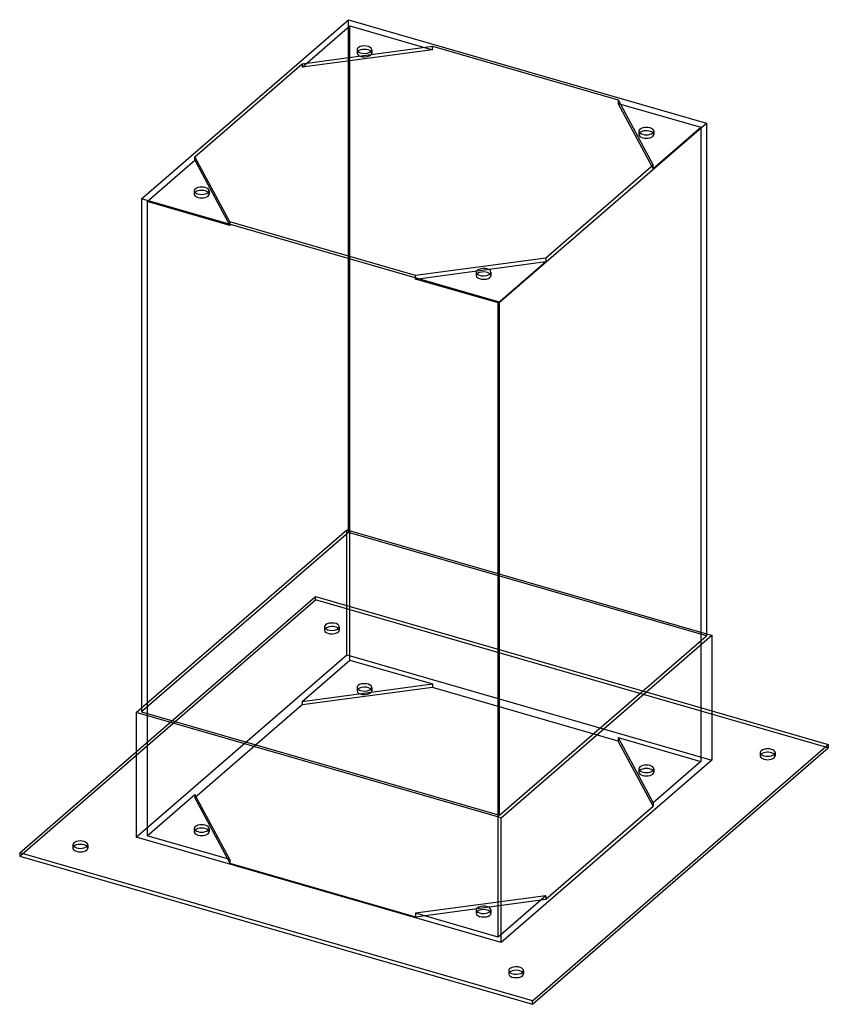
# Model space of a CAD drawing. Header units: millimetres. Extents: x -410 to 410, y -205 to 793.
import ezdxf

# ---------------------------------------------------------------- set-up
doc = ezdxf.new("R2010")
doc.units = ezdxf.units.MM
doc.layers.add('HIDDEN', color=7, linetype='Continuous')
doc.layers.add('THICK', color=7, linetype='Continuous')

msp = doc.modelspace()

# ---------------------------------------------------------------- linework, layer by layer
at = {"layer": 'HIDDEN'}
for p, q in [((-76.68, 272.99), (-76.68, 792.61)), ((-123.59, 744.52), (-75.22, 786.41)), ((-75.22, 751), (-75.22, 786.41)), ((-75.22, 786.41), (8.57, 762.23)), ((-67.89, 762.22), (-67.89, 758.75)), ((-52.89, 762.22), (-52.89, 758.75)), ((196.93, 707.85), (280.72, 683.66)), ((217.89, 679.72), (217.89, 676.25)), ((232.34, 641.77), (280.72, 683.66)), ((232.89, 679.72), (232.89, 676.25)), ((280.72, 683.66), (280.72, 41.07)), ((-280.72, 608.45), (-232.34, 650.34)), ((-232.34, 650.34), (-232.34, 653.8)), ((-232.34, 650.34), (-196.93, 584.26)), ((232.34, 641.77), (231.08, 644.14)), ((232.34, 641.77), (232.34, 645.23)), ((-232.89, 619.32), (-232.89, 615.86)), ((-217.89, 619.32), (-217.89, 615.86)), ((-280.72, 608.45), (-280.72, -34.15)), ((-196.93, 584.26), (-280.72, 608.45)), ((-196.93, 587.72), (-196.93, 584.26)), ((-75.22, 143.82), (-75.22, 552.59)), ((123.59, 551.05), (123.59, 547.59)), ((-8.57, 529.88), (123.59, 547.59)), ((75.22, 505.7), (123.59, 547.59)), ((-8.57, 529.88), (-8.57, 533.35)), ((75.22, 505.7), (-8.57, 529.88)), ((52.89, 536.82), (52.89, 533.36)), ((67.89, 536.82), (67.89, 533.36)), ((75.22, -136.9), (75.22, 505.7)), ((-286.18, 95.56), (-78.15, 275.73)), ((-76.68, 272.99), (-286.18, 91.56)), ((-78.15, 275.73), (286.18, 170.55)), ((-78.15, 149.29), (-78.15, 275.73)), ((286.18, 168.24), (-76.68, 272.99)), ((-409.81, -54.9), (-109.81, 204.9)), ((-291.65, 50.89), (-109.81, 208.37)), ((-109.81, 208.37), (291.65, 92.48)), ((-109.81, 204.9), (-109.81, 208.37)), ((409.81, 54.9), (-109.81, 204.9)), ((-100.84, 177.63), (-100.84, 174.17)), ((-85.84, 177.63), (-85.84, 174.17)), ((-291.65, -35.61), (-78.15, 149.29)), ((-123.59, 101.93), (-75.22, 143.82)), ((-78.15, 149.29), (291.65, 42.54)), ((-75.22, 143.82), (8.57, 119.64)), ((-123.59, 101.93), (8.57, 119.64)), ((8.57, 116.17), (-123.59, 98.47)), ((-67.89, 116.16), (-67.89, 112.7)), ((-52.89, 116.16), (-52.89, 112.7)), ((8.57, 119.64), (8.57, 116.17)), ((196.93, 61.8), (8.57, 116.17)), ((-123.59, 101.93), (-123.59, 98.47)), ((-123.59, 98.47), (-232.34, 4.28)), ((196.93, 65.26), (232.34, -0.82)), ((196.93, 65.26), (280.72, 41.07)), ((196.93, 65.26), (196.93, 61.8)), ((232.34, -4.28), (196.93, 61.8)), ((340.84, 50.13), (340.84, 46.67)), ((355.84, 50.13), (355.84, 46.67)), ((280.72, 41.07), (232.34, -0.82)), ((217.89, 33.66), (217.89, 30.2)), ((232.89, 33.66), (232.89, 30.2)), ((-280.72, -34.15), (-232.34, 7.75)), ((-196.93, -58.33), (-232.34, 7.75)), ((-232.34, 7.75), (-232.34, 4.28)), ((-232.34, 4.28), (-196.93, -61.8)), ((123.59, -98.47), (232.34, -4.28)), ((232.34, -0.82), (232.34, -4.28)), ((-232.89, -26.73), (-232.89, -30.2)), ((-217.89, -26.73), (-217.89, -30.2)), ((-196.93, -58.33), (-280.72, -34.15)), ((-355.84, -43.2), (-355.84, -46.67)), ((-340.84, -43.2), (-340.84, -46.67)), ((-196.93, -58.33), (-196.93, -61.8)), ((-196.93, -61.8), (-8.57, -116.17)), ((123.59, -95), (-8.57, -112.71)), ((-8.57, -116.17), (123.59, -98.47)), ((123.59, -95), (75.22, -136.9)), ((123.59, -95), (123.59, -98.47)), ((52.89, -109.23), (52.89, -112.7)), ((67.89, -109.23), (67.89, -112.7)), ((75.22, -136.9), (-8.57, -112.71)), ((-8.57, -112.71), (-8.57, -116.17)), ((85.84, -170.7), (85.84, -174.17)), ((100.84, -170.7), (100.84, -174.17))]:
    msp.add_line(p, q, dxfattribs=at)
for centre, major_axis, start_param, end_param in [((-60.39, 758.75), (7.5, 0), 2.661479, 3.141499), ((-60.39, 758.75), (7.5, 0), 3.141499, 5.759587), ((-60.39, 758.75), (7.5, 0), -0.523599, -0.000094), ((-60.39, 758.75), (7.5, 0), -0.000094, 0.480113), ((225.39, 676.25), (7.5, 0), 2.661479, 3.141624), ((225.39, 676.25), (7.5, 0), -3.141561, -2.094395), ((225.39, 676.25), (7.5, 0), -2.094395, 0.000031), ((225.39, 676.25), (7.5, 0), 0.000031, 0.480113), ((-225.39, 615.86), (7.5, 0), 2.661479, 3.141624), ((-225.39, 615.86), (7.5, 0), -3.141561, -2.094395), ((-225.39, 615.86), (7.5, 0), -2.094395, 0.000031), ((-225.39, 615.86), (7.5, 0), 0.000031, 0.480113), ((60.39, 533.36), (7.5, 0), 2.661479, 3.141499), ((60.39, 533.36), (7.5, 0), 3.141499, 5.759587), ((60.39, 533.36), (7.5, 0), -0.523599, -0.000094), ((60.39, 533.36), (7.5, 0), -0.000094, 0.480113), ((-93.34, 177.63), (-7.5, 0), 3.141499, 5.759587), ((-93.34, 177.63), (-7.5, 0), -0.523599, -0.000094), ((-93.34, 177.63), (-7.5, 0), -0.000094, 2.617994), ((-93.34, 174.17), (7.5, 0), 2.617994, 3.141499), ((-93.34, 174.17), (7.5, 0), 3.141499, 5.759587), ((-93.34, 174.17), (7.5, 0), -0.000094, 2.617994), ((-93.34, 177.63), (-7.5, 0), 2.617994, 3.141499), ((-93.34, 174.17), (7.5, 0), -0.523599, -0.000094), ((-60.39, 116.16), (-7.5, 0), 3.141499, 5.759587), ((-60.39, 116.16), (-7.5, 0), -0.523599, -0.000094), ((-60.39, 116.16), (-7.5, 0), -0.000094, 2.617994), ((-60.39, 112.7), (7.5, 0), 2.617994, 3.141499), ((-60.39, 112.7), (7.5, 0), 3.141499, 5.759587), ((-60.39, 112.7), (7.5, 0), -0.000094, 2.617994), ((-60.39, 116.16), (-7.5, 0), 2.617994, 3.141499), ((-60.39, 112.7), (7.5, 0), -0.523599, -0.000094), ((348.34, 46.67), (7.5, 0), 2.661479, 3.141624), ((348.34, 46.67), (7.5, 0), -3.141561, -2.094395), ((348.34, 46.67), (7.5, 0), -2.094395, 0.000031), ((348.34, 46.67), (7.5, 0), 0.000031, 0.480113), ((225.39, 33.66), (-7.5, 0), -2.094395, 0.000031), ((225.39, 30.2), (7.5, 0), 1.047198, 3.141624), ((225.39, 33.66), (-7.5, 0), 0.000031, 1.047198), ((225.39, 30.2), (7.5, 0), -3.141561, -2.094395), ((225.39, 33.66), (-7.5, 0), 1.047198, 3.141624), ((225.39, 30.2), (7.5, 0), -2.094395, 0.000031), ((225.39, 33.66), (-7.5, 0), -3.141561, -2.094395), ((225.39, 30.2), (7.5, 0), 0.000031, 1.047198), ((-225.39, -26.73), (-7.5, 0), -2.094395, 0.000031), ((-225.39, -30.2), (7.5, 0), 1.047198, 3.141624), ((-225.39, -26.73), (-7.5, 0), 0.000031, 1.047198), ((-225.39, -26.73), (-7.5, 0), 1.047198, 3.141624), ((-225.39, -26.73), (-7.5, 0), -3.141561, -2.094395), ((-225.39, -30.2), (7.5, 0), 0.000031, 1.047198), ((-225.39, -30.2), (7.5, 0), -3.141561, -2.094395), ((-225.39, -30.2), (7.5, 0), -2.094395, 0.000031), ((-348.34, -46.67), (7.5, 0), 2.661479, 3.141624), ((-348.34, -46.67), (7.5, 0), -3.141561, -2.094395), ((-348.34, -46.67), (7.5, 0), -2.094395, 0.000031), ((-348.34, -46.67), (7.5, 0), 0.000031, 0.480113), ((60.39, -109.23), (-7.5, 0), -0.523599, -0.000094), ((60.39, -109.23), (-7.5, 0), -0.000094, 2.617994), ((60.39, -109.23), (-7.5, 0), 3.141499, 5.759587), ((60.39, -112.7), (7.5, 0), -0.000094, 2.617994), ((60.39, -109.23), (-7.5, 0), 2.617994, 3.141499), ((60.39, -112.7), (7.5, 0), 2.617994, 3.141499), ((60.39, -112.7), (7.5, 0), 3.141499, 5.759587), ((60.39, -112.7), (7.5, 0), -0.523599, -0.000094), ((93.34, -174.17), (7.5, 0), 2.661479, 3.141499), ((93.34, -174.17), (7.5, 0), 3.141499, 5.759587), ((93.34, -174.17), (7.5, 0), -0.523599, -0.000094), ((93.34, -174.17), (7.5, 0), -0.000094, 0.480113)]:
    msp.add_ellipse(centre, major_axis=major_axis, ratio=0.5, start_param=start_param, end_param=end_param, dxfattribs=at)
at = {"layer": 'THICK'}
for p, q in [((-286.18, 611.18), (-76.68, 792.61)), ((-76.68, 792.61), (286.18, 687.86)), ((-123.59, 747.98), (8.57, 765.69)), ((8.57, 762.23), (-123.59, 744.52)), ((8.57, 765.69), (196.93, 711.32)), ((8.57, 762.23), (8.57, 765.69)), ((-75.22, 552.59), (-75.22, 751)), ((-232.34, 653.8), (-123.59, 747.98)), ((-123.59, 747.98), (-123.59, 744.52)), ((196.93, 711.32), (232.34, 645.23)), ((196.93, 711.32), (196.93, 707.85)), ((231.08, 644.14), (196.93, 707.85)), ((76.68, 506.43), (286.18, 687.86)), ((286.18, 687.86), (286.18, 168.24)), ((-196.93, 587.72), (-232.34, 653.8)), ((232.34, 645.23), (123.59, 551.05)), ((76.68, 506.43), (-286.18, 611.18)), ((-286.18, 611.18), (-286.18, 91.56)), ((-8.57, 533.35), (-196.93, 587.72)), ((123.59, 551.05), (-8.57, 533.35)), ((76.68, -13.19), (76.68, 506.43)), ((286.18, 170.55), (291.65, 168.98)), ((76.68, -13.19), (286.18, 168.24)), ((78.15, -15.92), (291.65, 168.98)), ((291.65, 168.98), (291.65, 42.54)), ((-291.65, 90.83), (-286.18, 95.56)), ((78.15, -15.92), (-291.65, 90.83)), ((-291.65, 90.83), (-291.65, -35.61)), ((-286.18, 91.56), (76.68, -13.19)), ((291.65, 92.48), (409.81, 58.37)), ((-409.81, -51.44), (-291.65, 50.89)), ((109.81, -201.44), (409.81, 58.37)), ((109.81, -204.9), (409.81, 54.9)), ((409.81, 58.37), (409.81, 54.9)), ((291.65, 42.54), (78.15, -142.36)), ((78.15, -142.36), (78.15, -15.92)), ((78.15, -142.36), (-291.65, -35.61)), ((109.81, -201.44), (-409.81, -51.44)), ((-409.81, -51.44), (-409.81, -54.9)), ((-409.81, -54.9), (109.81, -204.9)), ((109.81, -204.9), (109.81, -201.44))]:
    msp.add_line(p, q, dxfattribs=at)
for centre, major_axis, start_param, end_param in [((-60.39, 762.22), (-7.5, 0), -0.523599, -0.000094), ((-60.39, 762.22), (-7.5, 0), -0.000094, 2.617994), ((-60.39, 758.75), (7.5, 0), 2.617994, 2.661479), ((-60.39, 762.22), (-7.5, 0), 3.141499, 5.759587), ((-60.39, 758.75), (7.5, 0), 0.480113, 2.617994), ((-60.39, 762.22), (-7.5, 0), 2.617994, 3.141499), ((225.39, 679.72), (-7.5, 0), -2.094395, 0.000031), ((225.39, 679.72), (-7.5, 0), 0.000031, 1.047198), ((225.39, 676.25), (7.5, 0), 1.047198, 2.661479), ((225.39, 679.72), (-7.5, 0), 1.047198, 3.141624), ((225.39, 679.72), (-7.5, 0), -3.141561, -2.094395), ((225.39, 676.25), (7.5, 0), 0.480113, 1.047198), ((-225.39, 619.32), (-7.5, 0), -2.094395, 0.000031), ((-225.39, 619.32), (-7.5, 0), 0.000031, 1.047198), ((-225.39, 615.86), (7.5, 0), 1.047198, 2.661479), ((-225.39, 619.32), (-7.5, 0), 1.047198, 3.141624), ((-225.39, 619.32), (-7.5, 0), -3.141561, -2.094395), ((-225.39, 615.86), (7.5, 0), 0.480113, 1.047198), ((60.39, 536.82), (-7.5, 0), -0.523599, -0.000094), ((60.39, 536.82), (-7.5, 0), 3.141499, 5.759587), ((60.39, 536.82), (-7.5, 0), -0.000094, 2.617994), ((60.39, 533.36), (7.5, 0), 2.617994, 2.661479), ((60.39, 533.36), (7.5, 0), 0.480113, 2.617994), ((60.39, 536.82), (-7.5, 0), 2.617994, 3.141499), ((348.34, 50.13), (-7.5, 0), -2.094395, 0.000031), ((348.34, 50.13), (-7.5, 0), 0.000031, 1.047198), ((348.34, 46.67), (7.5, 0), 1.047198, 2.661479), ((348.34, 50.13), (-7.5, 0), 1.047198, 3.141624), ((348.34, 50.13), (-7.5, 0), -3.141561, -2.094395), ((348.34, 46.67), (7.5, 0), 0.480113, 1.047198), ((-348.34, -43.2), (-7.5, 0), -2.094395, 0.000031), ((-348.34, -43.2), (-7.5, 0), 0.000031, 1.047198), ((-348.34, -46.67), (7.5, 0), 1.047198, 2.661479), ((-348.34, -43.2), (-7.5, 0), 1.047198, 3.141624), ((-348.34, -43.2), (-7.5, 0), -3.141561, -2.094395), ((-348.34, -46.67), (7.5, 0), 0.480113, 1.047198), ((93.34, -170.7), (-7.5, 0), -0.523599, -0.000094), ((93.34, -170.7), (-7.5, 0), 3.141499, 5.759587), ((93.34, -170.7), (-7.5, 0), -0.000094, 2.617994), ((93.34, -174.17), (7.5, 0), 2.617994, 2.661479), ((93.34, -174.17), (7.5, 0), 0.480113, 2.617994), ((93.34, -170.7), (-7.5, 0), 2.617994, 3.141499)]:
    msp.add_ellipse(centre, major_axis=major_axis, ratio=0.5, start_param=start_param, end_param=end_param, dxfattribs=at)

doc.saveas('drawing.dxf')
